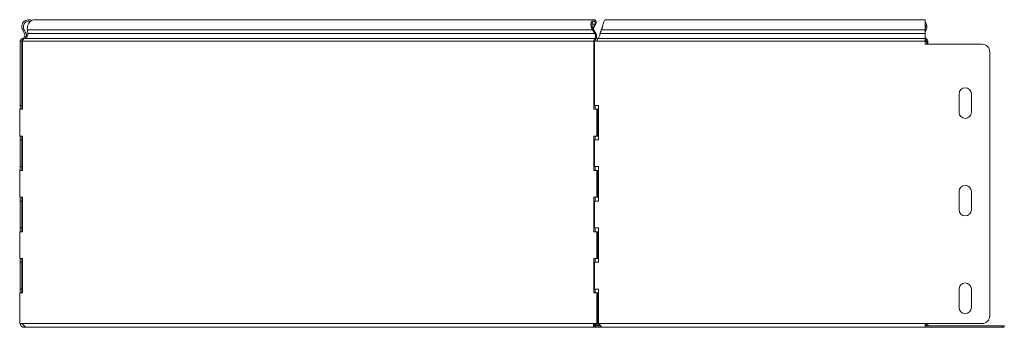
# Model space of a CAD drawing. Header units: millimetres. Extents: x -165 to 1411, y -6114 to 292.
# Tile 4 of 12: x 564 to 1207, y -3641 to -3440. Entities that reach past the tile are written whole.
import ezdxf

# ---------------------------------------------------------------- set-up
doc = ezdxf.new("R2010")
doc.units = ezdxf.units.MM

msp = doc.modelspace()

# ---------------------------------------------------------------- linework, layer by layer
at = {"color": 7, "linetype": 'Continuous', "lineweight": 15}
for p, q in [((939.27, -3440.2), (573.84, -3440.2)), ((1155.68, -3440.2), (946.91, -3440.2)), ((1155.68, -3446.81), (1155.68, -3440.2)), ((566.08, -3446.81), (566.96, -3446.34)), ((567.35, -3449.2), (566.08, -3446.81)), ((568.23, -3448.73), (566.96, -3446.34)), ((569.19, -3446.81), (569.49, -3449.2)), ((938.3, -3446.81), (938.92, -3446.34)), ((939.8, -3449.2), (938.3, -3446.81)), ((939.86, -3443.05), (938.67, -3445.84)), ((939.1, -3445.84), (938.79, -3446.08)), ((940.42, -3448.73), (938.92, -3446.34)), ((940.48, -3442.58), (939.1, -3445.84)), ((939.86, -3443.05), (940.48, -3442.58)), ((940.29, -3442.15), (940.78, -3441.42)), ((944.32, -3446.34), (943.46, -3448.73)), ((944.32, -3446.81), (943.46, -3449.2)), ((944.32, -3446.81), (944.32, -3446.34)), ((1155.74, -3446.34), (1155.68, -3446.51)), ((1155.68, -3446.81), (1155.68, -3449.2)), ((1156.37, -3446.81), (1155.68, -3448.63)), ((566.15, -3453.47), (565.9, -3452.51)), ((567.35, -3449.2), (568.23, -3448.73)), ((939.8, -3449.2), (940.42, -3448.73)), ((940.08, -3453.47), (939.9, -3452.51)), ((943.04, -3450.24), (943.04, -3450.25)), ((943.46, -3449.2), (943.46, -3448.73)), ((1155.68, -3452.51), (1155.68, -3449.2)), ((1155.68, -3454.25), (1155.68, -3452.51)), ((564.55, -3454.25), (564.55, -3496.2)), ((564.55, -3454.25), (565.55, -3454.25)), ((565.55, -3454.25), (565.55, -3496.2)), ((566, -3454.25), (566, -3498.7)), ((939.33, -3498.7), (939.33, -3454.25)), ((940.04, -3454.25), (939.33, -3454.25)), ((939.63, -3496.2), (939.63, -3454.25)), ((939.63, -3454.25), (941.33, -3454.25)), ((1155.68, -3454.25), (1155.68, -3456.25)), ((1192.89, -3456.25), (1155.68, -3456.25)), ((1156.74, -3454.5), (1156.74, -3456.25)), ((1157.45, -3454.5), (1157.45, -3456.25)), ((1197.89, -3633.7), (1197.89, -3461.25)), ((1177.89, -3500.7), (1177.89, -3488.7)), ((1185.89, -3488.7), (1185.89, -3500.7)), ((564.16, -3516.2), (564.16, -3498.7)), ((566, -3498.7), (564.16, -3498.7)), ((564.55, -3496.2), (565.55, -3496.2)), ((564.55, -3498.7), (564.55, -3496.2)), ((565.55, -3498.7), (565.55, -3496.2)), ((941.17, -3498.7), (939.33, -3498.7)), ((939.63, -3496.2), (942.33, -3496.2)), ((940.04, -3498.7), (940.04, -3496.2)), ((941.17, -3498.7), (941.17, -3516.2)), ((941.17, -3498.7), (941.88, -3498.7)), ((941.88, -3498.7), (941.88, -3516.2)), ((942.33, -3496.2), (942.33, -3518.7)), ((564.16, -3516.2), (566, -3516.2)), ((564.55, -3518.7), (564.55, -3516.2)), ((565.55, -3518.7), (565.55, -3516.2)), ((566, -3516.2), (566, -3538.7)), ((939.33, -3516.2), (941.17, -3516.2)), ((939.33, -3538.7), (939.33, -3516.2)), ((940.04, -3518.7), (940.04, -3516.2)), ((941.17, -3516.2), (941.88, -3516.2)), ((564.55, -3518.7), (565.55, -3518.7)), ((564.55, -3518.7), (564.55, -3536.2)), ((565.55, -3518.7), (565.55, -3536.2)), ((939.63, -3536.2), (939.63, -3518.7)), ((942.33, -3518.7), (939.63, -3518.7)), ((564.55, -3536.2), (565.55, -3536.2)), ((564.55, -3538.7), (564.55, -3536.2)), ((565.55, -3538.7), (565.55, -3536.2)), ((939.63, -3536.2), (942.33, -3536.2)), ((940.04, -3538.7), (940.04, -3536.2)), ((942.33, -3536.2), (942.33, -3558.7)), ((564.16, -3556.2), (564.16, -3538.7)), ((566, -3538.7), (564.16, -3538.7)), ((941.17, -3538.7), (939.33, -3538.7)), ((941.17, -3538.7), (941.17, -3556.2)), ((941.17, -3538.7), (941.88, -3538.7)), ((941.88, -3538.7), (941.88, -3556.2)), ((564.16, -3556.2), (566, -3556.2)), ((564.55, -3558.7), (564.55, -3556.2)), ((565.55, -3558.7), (565.55, -3556.2)), ((566, -3556.2), (566, -3578.7)), ((939.33, -3556.2), (941.17, -3556.2)), ((939.33, -3578.7), (939.33, -3556.2)), ((940.04, -3558.7), (940.04, -3556.2)), ((941.17, -3556.2), (941.88, -3556.2)), ((1177.89, -3564.45), (1177.89, -3552.45)), ((1185.89, -3552.45), (1185.89, -3564.45)), ((564.55, -3558.7), (565.55, -3558.7)), ((564.55, -3558.7), (564.55, -3576.2)), ((565.55, -3558.7), (565.55, -3576.2)), ((939.63, -3576.2), (939.63, -3558.7)), ((942.33, -3558.7), (939.63, -3558.7)), ((564.55, -3576.2), (565.55, -3576.2)), ((564.55, -3578.7), (564.55, -3576.2)), ((565.55, -3578.7), (565.55, -3576.2)), ((939.63, -3576.2), (942.33, -3576.2)), ((940.04, -3578.7), (940.04, -3576.2)), ((942.33, -3576.2), (942.33, -3598.7)), ((564.16, -3596.2), (564.16, -3578.7)), ((566, -3578.7), (564.16, -3578.7)), ((941.17, -3578.7), (939.33, -3578.7)), ((941.17, -3578.7), (941.17, -3596.2)), ((941.17, -3578.7), (941.88, -3578.7)), ((941.88, -3578.7), (941.88, -3596.2)), ((564.16, -3596.2), (566, -3596.2)), ((564.55, -3598.7), (564.55, -3596.2)), ((564.55, -3598.7), (565.55, -3598.7)), ((564.55, -3598.7), (564.55, -3616.2)), ((565.55, -3598.7), (565.55, -3596.2)), ((565.55, -3598.7), (565.55, -3616.2)), ((566, -3596.2), (566, -3618.7)), ((939.33, -3596.2), (941.17, -3596.2)), ((939.33, -3618.7), (939.33, -3596.2)), ((939.63, -3616.2), (939.63, -3598.7)), ((942.33, -3598.7), (939.63, -3598.7)), ((940.04, -3598.7), (940.04, -3596.2)), ((941.17, -3596.2), (941.88, -3596.2)), ((564.16, -3638.7), (564.16, -3618.7)), ((566, -3618.7), (564.16, -3618.7)), ((564.55, -3616.2), (565.55, -3616.2)), ((564.55, -3618.7), (564.55, -3616.2)), ((565.55, -3618.7), (565.55, -3616.2)), ((941.17, -3618.7), (939.33, -3618.7)), ((939.63, -3616.2), (942.33, -3616.2)), ((940.04, -3618.7), (940.04, -3616.2)), ((941.17, -3618.7), (941.17, -3638.7)), ((941.17, -3618.7), (941.88, -3618.7)), ((941.88, -3618.7), (941.88, -3638.7)), ((942.33, -3616.2), (942.33, -3638.7)), ((1177.89, -3628.2), (1177.89, -3616.2)), ((1185.89, -3616.2), (1185.89, -3628.2)), ((564.94, -3638.7), (564.16, -3638.7)), ((565.55, -3638.78), (564.55, -3638.84)), ((567.05, -3641.2), (567.05, -3640.2)), ((940.79, -3638.7), (940.08, -3638.7)), ((940.3, -3640.2), (940.3, -3641.2)), ((943.78, -3640.2), (940.3, -3640.2)), ((941.17, -3638.7), (940.39, -3638.7)), ((941.17, -3638.7), (941.88, -3638.7)), ((942.33, -3637.2), (941.88, -3637.2)), ((942.33, -3638.7), (942.33, -3638.84)), ((1155.68, -3638.7), (1192.89, -3638.7)), ((1155.68, -3641.2), (1155.68, -3638.7)), ((1155.82, -3639.56), (1155.68, -3639.23)), ((1205.92, -3640.2), (1155.68, -3640.2)), ((1205.92, -3640.2), (1207.39, -3640.2)), ((1207.39, -3640.2), (1207.39, -3641.2)), ((568.56, -3641.2), (567.05, -3641.2)), ((568.56, -3641.2), (940.3, -3641.2)), ((943.96, -3641.2), (940.3, -3641.2)), ((943.96, -3641.2), (943.96, -3640.71)), ((943.96, -3641.2), (1155.68, -3641.2)), ((1205.92, -3641.2), (1155.68, -3641.2)), ((1207.39, -3641.2), (1205.92, -3641.2))]:
    msp.add_line(p, q, dxfattribs=at)
at = {"color": 7, "linetype": 'Continuous', "lineweight": 0}
for p, q in [((569.19, -3446.81), (938.3, -3446.81)), ((938.07, -3443.05), (939.86, -3443.05)), ((944.32, -3446.81), (1155.68, -3446.81)), ((1155.68, -3446.34), (1155.74, -3446.34)), ((1156.37, -3446.81), (1155.74, -3446.34)), ((567.33, -3452.51), (939.9, -3452.51)), ((569.49, -3449.2), (939.8, -3449.2)), ((941.87, -3452.51), (1155.68, -3452.51)), ((943.46, -3449.2), (1155.68, -3449.2)), ((1155.68, -3453.73), (1156.33, -3453.73)), ((1156.53, -3452.77), (1156.33, -3453.73)), ((566, -3454.25), (939.33, -3454.25)), ((941.33, -3454.25), (1155.68, -3454.25)), ((1155.68, -3454.5), (1156.74, -3454.5)), ((1157.45, -3454.5), (1156.74, -3454.5)), ((565.24, -3638.7), (940.08, -3638.7)), ((943.29, -3639.56), (939.62, -3639.56)), ((942.33, -3638.7), (1155.68, -3638.7)), ((1155.82, -3639.56), (1155.68, -3639.56)), ((1205.92, -3641.2), (1205.92, -3640.2))]:
    msp.add_line(p, q, dxfattribs=at)
at = {"color": 7, "linetype": 'Continuous', "lineweight": 15, "flags": 128}
msp.add_lwpolyline([(1155.68, -3453.31), (1155.83, -3453.43), (1156.33, -3453.73)], dxfattribs=at)
at = {"color": 7, "linetype": 'Continuous', "lineweight": 15}
for centre, radius, start, end in [((1150.94, -3444.72), 5.82, 338.86242, 35.43588), ((1151.27, -3444.7), 4.77, 339.82357, 22.24865), ((1157.31, -3451.07), 1.88, 209.50183, 245.41474), ((1155.93, -3454.44), 0.811, 355.50711, 60.34706), ((1155.63, -3454.36), 1.82, 355.50711, 60.34706), ((1192.89, -3461.25), 5, 0, 90), ((1181.89, -3488.7), 4, 0, 180), ((1181.89, -3500.7), 4, 180, 0), ((1181.89, -3552.45), 4, 0, 180), ((1181.89, -3564.45), 4, 180, 0), ((1181.89, -3616.2), 4, 0, 180), ((1181.89, -3628.2), 4, 180, 0), ((1192.89, -3633.7), 5, 270, 0), ((567.05, -3638.7), 2.5, 180, 183.3405), ((565.09, -3639.94), 1.25, 82.98465, 97.01535), ((940.24, -3639.94), 1.25, 82.98465, 97.01535), ((1156.76, -3639.2), 1, 201.02267, 270), ((1155.1, -3638.78), 1.64, 311.24132, 3.02876), ((1154.26, -3638.74), 3.19, 332.75408, 0.72057)]:
    msp.add_arc(centre, radius, start, end, dxfattribs=at)
for points, knots in [([(566.08, -3446.81), (565.88, -3446.32), (565.48, -3445.34), (565.57, -3443.72), (566.17, -3442.23), (567.26, -3441.05), (568.69, -3440.3), (570.27, -3440.14), (571.46, -3440.31), (571.98, -3440.66), (572.05, -3440.72)], [0, 0, 0, 0, 0.1392541, 0.2785081, 0.4177622, 0.5570162, 0.6962703, 0.8355243, 0.9747784, 1, 1, 1, 1]), ([(566.96, -3446.34), (566.8, -3445.96), (566.49, -3445.2), (566.56, -3443.93), (567.03, -3442.78), (567.88, -3441.86), (568.99, -3441.29), (570.12, -3441.11), (570.79, -3441.31), (571.07, -3441.4)], [0, 0, 0, 0, 0.149172, 0.298344, 0.447516, 0.596688, 0.74586, 0.895032, 1, 1, 1, 1]), ([(573.84, -3440.23), (573.43, -3440.26), (572.54, -3440.31), (571.28, -3441.06), (570.2, -3442.23), (569.46, -3443.72), (569.08, -3445.34), (569.15, -3446.32), (569.19, -3446.81)], [0, 0, 0, 0, 0.1458975, 0.316718, 0.4875385, 0.658359, 0.8291795, 1, 1, 1, 1]), ([(938.3, -3446.81), (938.02, -3446.35), (937.8, -3445.84), (937.49, -3444.79), (937.4, -3444.26), (937.34, -3443.22), (937.38, -3442.73), (937.58, -3441.84), (937.73, -3441.44), (938.11, -3440.8), (938.34, -3440.55), (938.85, -3440.24), (939.12, -3440.18), (939.66, -3440.23), (939.92, -3440.35), (940.4, -3440.77), (940.61, -3441.06), (940.78, -3441.42)], [0, 0, 0, 0, 0.125, 0.125, 0.25, 0.25, 0.375, 0.375, 0.5, 0.5, 0.625, 0.625, 0.75, 0.75, 0.875, 0.875, 1, 1, 1, 1]), ([(938.92, -3446.34), (938.68, -3445.98), (938.49, -3445.59), (938.2, -3444.77), (938.1, -3444.35), (938.02, -3443.55), (938.03, -3443.17), (938.13, -3442.47), (938.22, -3442.17), (938.48, -3441.67), (938.63, -3441.48), (938.98, -3441.23), (939.17, -3441.18), (939.54, -3441.22), (939.72, -3441.32), (940.04, -3441.64), (940.19, -3441.87), (940.29, -3442.15)], [0, 0, 0, 0, 0.125, 0.125, 0.25, 0.25, 0.375, 0.375, 0.5, 0.5, 0.625, 0.625, 0.75, 0.75, 0.875, 0.875, 1, 1, 1, 1]), ([(946.91, -3440.23), (946.79, -3440.26), (946.51, -3440.31), (946.09, -3441.06), (945.65, -3442.23), (945.2, -3443.72), (944.76, -3445.34), (944.46, -3446.32), (944.32, -3446.81)], [0, 0, 0, 0, 0.145898, 0.316718, 0.487539, 0.658359, 0.82918, 1, 1, 1, 1]), ([(944.91, -3444.76), (944.86, -3444.9), (944.66, -3445.45), (944.46, -3445.96), (944.32, -3446.34)], [0, 0, 0, 0, 0.254274, 1, 1, 1, 1]), ([(564.55, -3454.25), (564.55, -3453.85), (564.68, -3453.46), (565.17, -3452.83), (565.51, -3452.6), (565.9, -3452.51)], [0, 0, 0, 0, 0.5, 0.5, 1, 1, 1, 1]), ([(565.55, -3454.25), (565.55, -3454.07), (565.61, -3453.9), (565.82, -3453.62), (565.98, -3453.52), (566.15, -3453.47)], [0, 0, 0, 0, 0.5, 0.5, 1, 1, 1, 1]), ([(565.9, -3452.51), (566.23, -3452.42), (566.55, -3452.25), (567.07, -3451.81), (567.29, -3451.52), (567.56, -3450.89), (567.63, -3450.54), (567.6, -3449.85), (567.51, -3449.5), (567.35, -3449.2)], [0, 0, 0, 0, 0.25, 0.25, 0.5, 0.5, 0.75, 0.75, 1, 1, 1, 1]), ([(567.33, -3452.51), (567, -3452.6), (566.69, -3452.83), (566.22, -3453.46), (566.06, -3453.85), (566, -3454.25)], [0, 0, 0, 0, 0.5, 0.5, 1, 1, 1, 1]), ([(569.49, -3449.2), (569.51, -3449.5), (569.48, -3449.85), (569.31, -3450.54), (569.17, -3450.89), (568.78, -3451.52), (568.54, -3451.81), (567.98, -3452.25), (567.66, -3452.42), (567.33, -3452.51)], [0, 0, 0, 0, 0.25, 0.25, 0.5, 0.5, 0.75, 0.75, 1, 1, 1, 1]), ([(567.99, -3452.2), (568.12, -3452.01), (568.38, -3451.61), (568.59, -3450.9), (568.64, -3450.15), (568.54, -3449.41), (568.33, -3448.95), (568.23, -3448.73)], [0, 0, 0, 0, 0.188989, 0.391742, 0.594494, 0.797247, 1, 1, 1, 1]), ([(939.33, -3454.25), (939.27, -3453.85), (939.3, -3453.46), (939.51, -3452.83), (939.69, -3452.6), (939.9, -3452.51)], [0, 0, 0, 0, 0.5, 0.5, 1, 1, 1, 1]), ([(939.9, -3452.51), (940.04, -3452.42), (940.17, -3452.25), (940.36, -3451.81), (940.41, -3451.52), (940.42, -3450.89), (940.38, -3450.54), (940.17, -3449.85), (940.01, -3449.5), (939.8, -3449.2)], [0, 0, 0, 0, 0.25, 0.25, 0.5, 0.5, 0.75, 0.75, 1, 1, 1, 1]), ([(940.04, -3454.25), (939.97, -3454.07), (939.95, -3453.9), (939.98, -3453.62), (940.02, -3453.52), (940.08, -3453.47)], [0, 0, 0, 0, 0.5, 0.5, 1, 1, 1, 1]), ([(940.08, -3453.47), (940.33, -3453.35), (940.55, -3453.11), (940.9, -3452.47), (941.02, -3452.06), (941.11, -3451.15), (941.09, -3450.65), (940.87, -3449.66), (940.68, -3449.17), (940.42, -3448.73)], [0, 0, 0, 0, 0.25, 0.25, 0.5, 0.5, 0.75, 0.75, 1, 1, 1, 1]), ([(941.87, -3452.51), (941.78, -3452.6), (941.69, -3452.83), (941.51, -3453.46), (941.42, -3453.85), (941.33, -3454.25)], [0, 0, 0, 0, 0.5, 0.5, 1, 1, 1, 1]), ([(943.46, -3449.2), (943.33, -3449.5), (943.2, -3449.85), (942.93, -3450.54), (942.8, -3450.89), (942.53, -3451.52), (942.4, -3451.81), (942.13, -3452.25), (942, -3452.42), (941.87, -3452.51)], [0, 0, 0, 0, 0.25, 0.25, 0.5, 0.5, 0.75, 0.75, 1, 1, 1, 1]), ([(943.46, -3448.73), (943.4, -3448.95), (943.26, -3449.41), (943.12, -3449.94), (943.05, -3450.21), (943.04, -3450.24)], [0, 0, 0, 0, 0.471133, 0.942267, 1, 1, 1, 1]), ([(567.05, -3641.2), (567, -3641.2), (566.89, -3641.19), (566.74, -3641.18), (566.59, -3641.16), (566.44, -3641.12), (566.3, -3641.08), (566.16, -3641.04), (566.03, -3640.98), (565.91, -3640.93), (565.79, -3640.86), (565.68, -3640.79), (565.58, -3640.72), (565.48, -3640.64), (565.39, -3640.57), (565.3, -3640.48), (565.22, -3640.4), (565.14, -3640.32), (565.07, -3640.23), (565.01, -3640.15), (564.91, -3640), (564.8, -3639.8), (564.69, -3639.54), (564.61, -3639.29), (564.57, -3639.05), (564.56, -3638.91), (564.55, -3638.84)], [0, 0, 0, 0, 0.036, 0.07123, 0.105706, 0.139446, 0.172469, 0.204795, 0.236446, 0.267444, 0.297814, 0.327581, 0.356773, 0.38542, 0.413551, 0.4412, 0.468401, 0.495189, 0.521604, 0.547683, 0.573467, 0.652024, 0.732615, 0.816667, 0.905438, 1, 1, 1, 1]), ([(565.24, -3638.7), (565.3, -3638.72), (565.42, -3638.77), (565.58, -3638.84), (565.73, -3638.92), (565.86, -3639), (565.98, -3639.08), (566.1, -3639.19), (566.23, -3639.33), (566.39, -3639.5), (566.55, -3639.68), (566.71, -3639.88), (566.89, -3640.08), (567.07, -3640.28), (567.25, -3640.47), (567.44, -3640.64), (567.63, -3640.8), (567.82, -3640.94), (568.01, -3641.05), (568.2, -3641.13), (568.39, -3641.19), (568.5, -3641.19), (568.56, -3641.2)], [0, 0, 0, 0, 0.0527, 0.100681, 0.144042, 0.182914, 0.217484, 0.248014, 0.29495, 0.343138, 0.393022, 0.445004, 0.499439, 0.552547, 0.605579, 0.65885, 0.712671, 0.767342, 0.82315, 0.880366, 0.939239, 1, 1, 1, 1]), ([(940.3, -3641.2), (940.26, -3641.2), (940.17, -3641.19), (940.06, -3641.18), (939.94, -3641.16), (939.84, -3641.12), (939.73, -3641.08), (939.64, -3641.04), (939.55, -3640.98), (939.47, -3640.93), (939.4, -3640.86), (939.33, -3640.8), (939.27, -3640.72), (939.21, -3640.65), (939.17, -3640.57), (939.13, -3640.49), (939.1, -3640.41), (939.07, -3640.33), (939.05, -3640.25), (939.04, -3640.16), (939.02, -3640.01), (939.04, -3639.79), (939.11, -3639.52), (939.24, -3639.27), (939.41, -3639.06), (939.61, -3638.89), (939.84, -3638.77), (940, -3638.72), (940.08, -3638.7)], [0, 0, 0, 0, 0.0317691, 0.0628311, 0.0932, 0.1228906, 0.1519191, 0.1803025, 0.2080591, 0.2352085, 0.2617717, 0.287771, 0.3132302, 0.3381748, 0.3626316, 0.3866294, 0.4101984, 0.4333706, 0.4561797, 0.4786609, 0.5008512, 0.5781768, 0.6513225, 0.7214745, 0.789977, 0.858273, 0.9278198, 1, 1, 1, 1]), ([(940.3, -3640.2), (940.17, -3640.2), (940.06, -3640.17), (939.87, -3640.1), (939.79, -3640.04), (939.67, -3639.91), (939.64, -3639.84), (939.61, -3639.72), (939.61, -3639.68), (939.61, -3639.63), (939.61, -3639.61), (939.61, -3639.58), (939.61, -3639.57), (939.61, -3639.55), (939.62, -3639.55), (939.62, -3639.54), (939.62, -3639.54), (939.62, -3639.53), (939.62, -3639.53), (939.62, -3639.53), (939.62, -3639.53), (939.64, -3639.42), (939.69, -3639.32), (939.83, -3639.13), (939.92, -3639.05), (940.12, -3638.91), (940.24, -3638.85), (940.5, -3638.75), (940.64, -3638.72), (940.79, -3638.7)], [0, 0, 0, 0, 0.125, 0.125, 0.25, 0.25, 0.375, 0.375, 0.4375, 0.4375, 0.46875, 0.46875, 0.484375, 0.484375, 0.492188, 0.492188, 0.496094, 0.496094, 0.498047, 0.498047, 0.5, 0.5, 0.625, 0.625, 0.75, 0.75, 0.875, 0.875, 1, 1, 1, 1]), ([(942.33, -3638.84), (942.41, -3638.89), (942.55, -3638.98), (942.76, -3639.11), (942.93, -3639.24), (943.09, -3639.36), (943.22, -3639.47), (943.34, -3639.6), (943.47, -3639.76), (943.6, -3639.95), (943.71, -3640.14), (943.81, -3640.33), (943.89, -3640.51), (943.95, -3640.67), (943.99, -3640.81), (944.02, -3640.93), (944.03, -3641.04), (944.02, -3641.13), (944, -3641.19), (943.97, -3641.19), (943.96, -3641.2)], [0, 0, 0, 0, 0.060779, 0.116021, 0.165803, 0.210232, 0.249456, 0.283693, 0.336739, 0.391737, 0.449105, 0.50921, 0.572372, 0.623932, 0.678241, 0.735597, 0.796253, 0.860423, 0.928288, 1, 1, 1, 1])]:
    msp.add_open_spline(points, degree=3, knots=knots, dxfattribs=at)
for points in [[(940.29, -3442.15), (940.18, -3442.41), (940.04, -3442.72), (939.86, -3443.05)], [(940.78, -3441.42), (940.72, -3441.76), (940.63, -3442.15), (940.48, -3442.58)]]:
    msp.add_open_spline(points, degree=3, dxfattribs=at)

doc.saveas('drawing.dxf')
